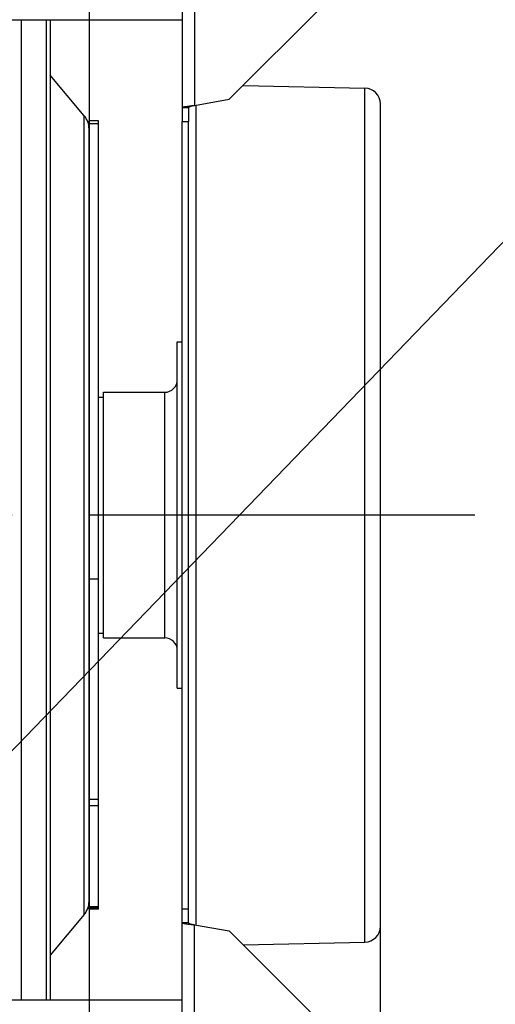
# Model space of a CAD drawing. Extents: x 0 to 594, y 0 to 420.
# Tile 8 of 19: x 366 to 381, y 86 to 118. Entities that reach past the tile are written whole.
import ezdxf

# ---------------------------------------------------------------- set-up
doc = ezdxf.new("R2010")
doc.units = 0
doc.header["$LTSCALE"] = 32.67
doc.linetypes.add('CENTER', pattern=[0.6, 0.375, -0.075, 0.075, -0.075])
doc.layers.get('0').update_dxf_attribs({"linetype": 'CONTINUOUS'})
for name, color, linetype in [('110528_DXF_CONTINUOUS_LINE', 7, 'CONTINUOUS'), ('110528_DXF_DIMENSION', 7, 'CONTINUOUS'), ('110536_DXF_CONTINUOUS_LINE', 7, 'CONTINUOUS'), ('110618_DXF_CONTINUOUS_LINE', 7, 'CONTINUOUS'), ('110803_DXF_CONTINUOUS_LINE', 7, 'CONTINUOUS'), ('111735_DXF_CONTINUOUS_LINE', 7, 'CONTINUOUS'), ('111736_DXF_CONTINUOUS_LINE', 7, 'CONTINUOUS'), ('ASE_125_150-10_DXF_AXIS', 7, 'CONTINUOUS'), ('ASE_125_150-10_DXF_DIMENSI', 7, 'CONTINUOUS'), ('HOSE_125_150DXF_CONTINUOUS', 7, 'CONTINUOUS'), ('SPRING_DUMMYDXF_CONTINUOUS', 7, 'CONTINUOUS')]:
    doc.layers.add(name, color=color, linetype=linetype)
doc.styles.get("Standard").update_dxf_attribs({"font": 'txt', "width": 0.7})
doc.dimstyles.new('DIMSTYLE_2', dxfattribs={"dimtxt": 3.5, "dimasz": 3, "dimexe": 1.5, "dimexo": 1, "dimgap": 0.875, "dimtad": 1, "dimdec": 0, "dimlfac": 10, "dimtxsty": 'STANDARD', "dimblk": '_ARROW_FILLED', "dimblk1": '_ARROW_FILLED', "dimblk2": '_ARROW_FILLED', "dimcen": 0.09, "dimazin": 3, "dimtp": 1.2, "dimtm": 1.2, "dimtfac": 1, "dimtdec": 0, "dimtofl": 0, "dimtmove": 0, "dimatfit": 3, "dimtolj": 1})
doc.dimstyles.new('DIMSTYLE_4', dxfattribs={"dimtxt": 3.5, "dimasz": 3, "dimexe": 1.5, "dimexo": 1, "dimgap": 0.875, "dimtad": 1, "dimdec": 0, "dimlfac": 10, "dimtxsty": 'STANDARD', "dimblk": '_ARROW_FILLED', "dimblk1": '_ARROW_FILLED', "dimblk2": '_ARROW_FILLED', "dimcen": 0.09, "dimazin": 3, "dimtp": 0.8, "dimtm": 0.8, "dimtfac": 1, "dimtdec": 0, "dimtofl": 0, "dimtmove": 0, "dimatfit": 3, "dimtolj": 1})

# ---------------------------------------------------------------- blocks, each defined once
blk = doc.blocks.new('_ARROW_FILLED')
at = {"color": 0, "linetype": 'BYBLOCK'}
blk.add_solid([(0, 0), (-1, 0.167), (-1, -0.167)], dxfattribs=at)
blk = doc.blocks.new('*D3')
at = {"layer": 'ASE_125_150-10_DXF_DIMENSI', "color": 2, "linetype": 'CONTINUOUS'}
for p, q in [((232.428, 92.955), (232.428, 29.181)), ((377.778, 89.522), (377.778, 29.181)), ((232.428, 30.681), (305.103, 30.681)), ((377.778, 30.681), (305.103, 30.681))]:
    blk.add_line(p, q, dxfattribs=at)
at = {"layer": 'ASE_125_150-10_DXF_DIMENSI', "color": 2, "linetype": 'CONTINUOUS', "xscale": 3, "yscale": 3, "zscale": 3, "rotation": 180}
blk.add_blockref('_ARROW_FILLED', (232.428, 30.681), dxfattribs=at)
at = {"layer": 'ASE_125_150-10_DXF_DIMENSI', "color": 2, "linetype": 'CONTINUOUS', "xscale": 3, "yscale": 3, "zscale": 3}
blk.add_blockref('_ARROW_FILLED', (377.778, 30.681), dxfattribs=at)
at = {"layer": 'ASE_125_150-10_DXF_DIMENSI', "color": 2, "linetype": 'CONTINUOUS', "insert": (305.103, 35.056), "char_height": 3.5, "width": 15, "attachment_point": 2}
blk.add_mtext('1454', dxfattribs=at)
blk = doc.blocks.new('*D6')
at = {"layer": 'ASE_125_150-10_DXF_DIMENSI', "color": 2, "linetype": 'CONTINUOUS'}
for p, q in [((376.978, 129.257), (401.278, 129.257)), ((399.778, 129.257), (399.778, 101.83)), ((399.778, 74.404), (399.778, 101.83)), ((376.978, 74.404), (401.278, 74.404))]:
    blk.add_line(p, q, dxfattribs=at)
at = {"layer": 'ASE_125_150-10_DXF_DIMENSI', "color": 2, "linetype": 'CONTINUOUS', "xscale": 3, "yscale": 3, "zscale": 3}
for p, rotation in [((399.778, 129.257), 90), ((399.778, 74.404), 270)]:
    blk.add_blockref('_ARROW_FILLED', p, dxfattribs=dict(at, rotation=rotation))
at = {"layer": 'ASE_125_150-10_DXF_DIMENSI', "color": 2, "linetype": 'CONTINUOUS', "insert": (395.403, 101.83), "char_height": 3.5, "width": 12, "attachment_point": 2, "rotation": 90}
blk.add_mtext('549', dxfattribs=at)
blk = doc.blocks.new('*D7')
at = {"layer": 'ASE_125_150-10_DXF_DIMENSI', "color": 2, "linetype": 'CONTINUOUS'}
for p, q in [((378.078, 127.33), (391.278, 127.33)), ((389.778, 127.33), (389.778, 101.83)), ((389.778, 76.33), (389.778, 101.83)), ((378.078, 76.33), (391.278, 76.33))]:
    blk.add_line(p, q, dxfattribs=at)
at = {"layer": 'ASE_125_150-10_DXF_DIMENSI', "color": 2, "linetype": 'CONTINUOUS', "xscale": 3, "yscale": 3, "zscale": 3}
for p, rotation in [((389.778, 127.33), 90), ((389.778, 76.33), 270)]:
    blk.add_blockref('_ARROW_FILLED', p, dxfattribs=dict(at, rotation=rotation))
at = {"layer": 'ASE_125_150-10_DXF_DIMENSI', "color": 2, "linetype": 'CONTINUOUS', "insert": (385.403, 101.83), "char_height": 3.5, "width": 10.875, "attachment_point": 2, "rotation": 90}
blk.add_mtext('510', dxfattribs=at)

msp = doc.modelspace()

# ---------------------------------------------------------------- linework, layer by layer
at = {"layer": '110528_DXF_CONTINUOUS_LINE', "color": 9, "linetype": 'CONTINUOUS'}
for p, q in [((366.36312, 117.56128), (366.36312, 86.43044)), ((368.37172, 89.14921), (368.37172, 114.51167))]:
    msp.add_line(p, q, dxfattribs=at)
at = {"layer": '110528_DXF_CONTINUOUS_LINE', "color": 7, "linetype": 'CONTINUOUS'}
msp.add_line((367.16216, 117.56128), (367.16216, 86.43044), dxfattribs=at)
at = {"layer": '110528_DXF_CONTINUOUS_LINE', "color": 3, "linetype": 'CONTINUOUS'}
for p, q in [((367.29207, 117.56128), (367.29207, 86.43044)), ((368.37172, 114.51167), (367.29207, 115.79835)), ((368.52379, 89.56702), (368.52379, 92.60013)), ((368.37172, 89.14921), (367.29207, 87.86253))]:
    msp.add_line(p, q, dxfattribs=at)
for centre, start, end in [((367.87379, 114.09386), 0, 40), ((367.87379, 89.56702), 320, 360)]:
    msp.add_arc(centre, 0.65, start, end, dxfattribs=at)
at = {"layer": '110528_DXF_DIMENSION', "color": 2, "linetype": 'CONTINUOUS'}
msp.add_line((368.52379, 143.07986), (368.52379, 60.58101), dxfattribs=at)
at = {"layer": '110536_DXF_CONTINUOUS_LINE', "color": 9, "linetype": 'CONTINUOUS'}
for p, q in [((371.87829, 125.08269), (371.87829, 114.84179)), ((371.87829, 78.57819), (371.87829, 88.81909))]:
    msp.add_line(p, q, dxfattribs=at)
at = {"layer": '110536_DXF_CONTINUOUS_LINE', "color": 3, "linetype": 'CONTINUOUS'}
for p, q in [((371.47829, 125.02248), (371.47829, 114.33044)), ((375.97829, 118.03575), (372.97829, 115.03575)), ((371.87829, 114.84179), (372.97829, 115.03575)), ((371.47829, 78.63839), (371.47829, 114.33044)), ((371.87829, 88.81909), (372.97829, 88.62513)), ((375.97829, 85.62513), (372.97829, 88.62513))]:
    msp.add_line(p, q, dxfattribs=at)
at = {"layer": '110536_DXF_CONTINUOUS_LINE', "color": 7, "linetype": 'CONTINUOUS'}
for p, q in [((371.47829, 114.76876), (371.67829, 114.76876)), ((371.67829, 114.76876), (371.67829, 114.33044)), ((371.47829, 114.33044), (371.67829, 114.33044)), ((371.67829, 88.89212), (371.67829, 114.33044)), ((371.47829, 89.33044), (371.67829, 89.33044)), ((371.47829, 88.89212), (371.67829, 88.89212))]:
    msp.add_line(p, q, dxfattribs=at)
at = {"layer": '110536_DXF_CONTINUOUS_LINE', "color": 3, "linetype": 'CONTINUOUS'}
for points in [[(371.47829, 114.76876), (371.47829, 114.77274), (371.4902, 114.78149), (371.51249, 114.78838), (371.5499, 114.79756), (371.62168, 114.81), (371.7329, 114.82493), (371.82725, 114.83585), (371.87829, 114.84179)], [(371.47829, 88.89212), (371.47829, 88.88814), (371.4902, 88.87939), (371.51249, 88.8725), (371.5499, 88.86332), (371.62168, 88.85087), (371.7329, 88.83595), (371.82725, 88.82502), (371.87829, 88.81909)]]:
    msp.add_open_spline(points, degree=3, knots=[0, 0, 0, 0, 0.0290834, 0.08885385, 0.18164624, 0.30490852, 0.62429132, 1, 1, 1, 1], dxfattribs=at)
at = {"layer": '110536_DXF_CONTINUOUS_LINE', "color": 7, "linetype": 'CONTINUOUS'}
for points in [[(371.67829, 114.76876), (371.67829, 114.77668), (371.7013, 114.79377), (371.74231, 114.80742), (371.80561, 114.82514), (371.85274, 114.83585), (371.87829, 114.84179)], [(371.67829, 88.89212), (371.67829, 88.88419), (371.7013, 88.86711), (371.74231, 88.85346), (371.80561, 88.83574), (371.85274, 88.82503), (371.87829, 88.81909)]]:
    msp.add_open_spline(points, degree=3, knots=[0, 0, 0, 0, 0.1095964, 0.32647794, 0.63723776, 1, 1, 1, 1], dxfattribs=at)
at = {"layer": '110618_DXF_CONTINUOUS_LINE', "color": 7, "linetype": 'CONTINUOUS'}
for p, q in [((368.82379, 114.34795), (368.52379, 114.34795)), ((368.82379, 89.31294), (368.82379, 114.34794)), ((368.82379, 92.60013), (368.52379, 92.60013)), ((368.82379, 89.34985), (368.52379, 89.34985)), ((368.82379, 89.31293), (368.52379, 89.31293))]:
    msp.add_line(p, q, dxfattribs=at)
at = {"layer": '110618_DXF_CONTINUOUS_LINE', "color": 3, "linetype": 'CONTINUOUS'}
for p, q in [((368.52379, 92.60013), (368.52379, 114.34794)), ((368.52379, 89.31294), (368.52379, 89.56702))]:
    msp.add_line(p, q, dxfattribs=at)
at = {"layer": '110618_DXF_CONTINUOUS_LINE', "color": 9, "linetype": 'CONTINUOUS'}
for p, q in [((368.82379, 114.25532), (368.52379, 114.25532)), ((368.52379, 99.8028), (368.82379, 99.8028)), ((368.82379, 92.80418), (368.52379, 92.80418)), ((368.82379, 89.39199), (368.52379, 89.39199))]:
    msp.add_line(p, q, dxfattribs=at)
at = {"layer": '110803_DXF_CONTINUOUS_LINE', "color": 7, "linetype": 'CONTINUOUS'}
for p, q in [((239.27829, 117.56128), (371.47829, 117.56128)), ((371.47829, 86.43044), (239.27829, 86.43044))]:
    msp.add_line(p, q, dxfattribs=at)
at = {"layer": '111735_DXF_CONTINUOUS_LINE', "color": 7, "linetype": 'CONTINUOUS'}
for p, q in [((368.82379, 105.58044), (368.97829, 105.58044)), ((368.82379, 98.08044), (368.97829, 98.08044))]:
    msp.add_line(p, q, dxfattribs=at)
at = {"layer": '111736_DXF_CONTINUOUS_LINE', "color": 7, "linetype": 'CONTINUOUS'}
for p, q in [((371.32829, 107.33044), (371.47829, 107.33044)), ((371.32829, 96.33046), (371.32829, 107.33042)), ((368.97829, 105.73044), (370.92829, 105.73044)), ((368.97829, 97.93044), (368.97829, 105.73044)), ((368.97829, 97.93044), (370.92829, 97.93044)), ((371.32829, 96.33044), (371.47829, 96.33044))]:
    msp.add_line(p, q, dxfattribs=at)
at = {"layer": '111736_DXF_CONTINUOUS_LINE', "color": 9, "linetype": 'CONTINUOUS'}
msp.add_line((370.92829, 97.93044), (370.92829, 105.73044), dxfattribs=at)
at = {"layer": '111736_DXF_CONTINUOUS_LINE', "color": 7, "linetype": 'CONTINUOUS'}
for centre, start, end in [((370.92829, 106.13044), 270, 360), ((370.92829, 97.53044), 0, 90)]:
    msp.add_arc(centre, 0.4, start, end, dxfattribs=at)
at = {"layer": 'ASE_125_150-10_DXF_AXIS', "color": 7, "linetype": 'CENTER'}
msp.add_line((380.77829, 101.83044), (229.42829, 101.83044), dxfattribs=at)
at = {"layer": 'HOSE_125_150DXF_CONTINUOUS', "color": 4, "linetype": 'CONTINUOUS'}
msp.add_line((531.78677, 265.89224), (358.09045, 86.08794), dxfattribs=at)
at = {"layer": 'SPRING_DUMMYDXF_CONTINUOUS', "color": 7, "linetype": 'CONTINUOUS'}
for p, q in [((373.41661, 115.47407), (377.2894, 115.38801)), ((371.92829, 88.81027), (371.92829, 114.8506)), ((377.77829, 88.77275), (377.77829, 114.88813)), ((373.41661, 88.18681), (377.2894, 88.27287))]:
    msp.add_line(p, q, dxfattribs=at)
at = {"layer": 'SPRING_DUMMYDXF_CONTINUOUS', "color": 9, "linetype": 'CONTINUOUS'}
msp.add_line((377.2894, 88.27287), (377.2894, 115.38801), dxfattribs=at)
at = {"layer": 'SPRING_DUMMYDXF_CONTINUOUS', "color": 7, "linetype": 'CONTINUOUS'}
for centre, start, end in [((377.27829, 114.88813), 0, 88.72697), ((377.27829, 88.77275), 271.27303, 360)]:
    msp.add_arc(centre, 0.5, start, end, dxfattribs=at)

# ---------------------------------------------------------------- dimensions: what is measured, and where the dimension line sits
at = {"layer": 'ASE_125_150-10_DXF_DIMENSI', "color": 2, "linetype": 'CONTINUOUS'}
for base, p1, p2, angle, picture, middle in [((399.77829, 129.25709), (375.97829, 74.40378), (375.97829, 129.25709), 90, '*D6', (399.77829, 101.33044)), ((389.77829, 76.33044), (377.0783, 127.33044), (377.0783, 76.33044), 270, '*D7', (389.77829, 101.33044))]:
    dim = msp.add_linear_dim(base=base, p1=p1, p2=p2, angle=angle, dimstyle='DIMSTYLE_4', dxfattribs=at)
    dim.commit()
    dim.dimension.update_dxf_attribs({"geometry": picture, "text_midpoint": middle, "dimtype": 160})
dim = msp.add_linear_dim(base=(377.7782910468, 30.6810107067), p1=(232.4282910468, 93.955439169), p2=(377.7782910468, 90.5221467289), dimstyle='DIMSTYLE_2', dxfattribs=at)
dim.commit()
dim.dimension.update_dxf_attribs({"geometry": '*D3', "text_midpoint": (304.60329245, 30.6810107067), "dimtype": 160})

doc.saveas('drawing.dxf')
